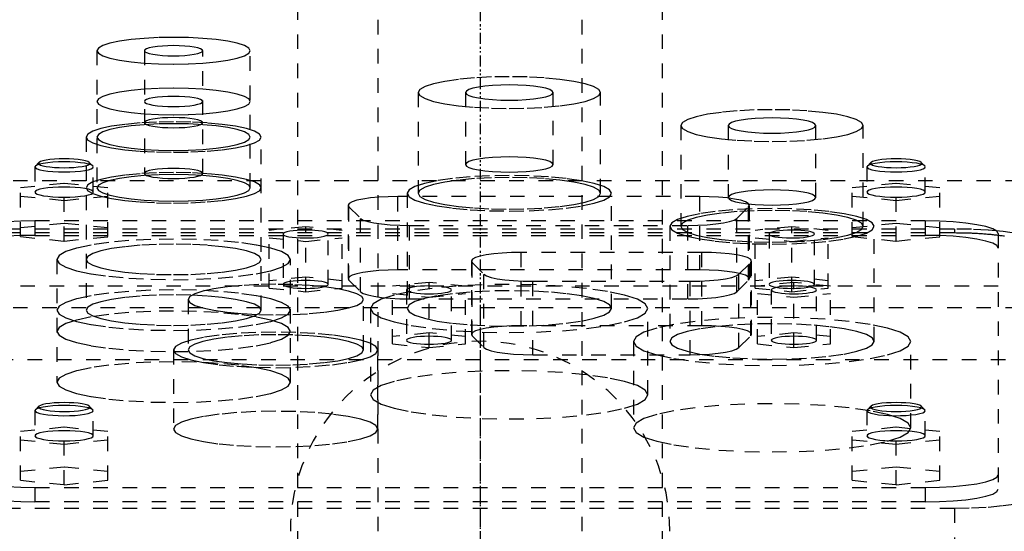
# Model space of a CAD drawing. Extents: x -125 to 125, y -123 to 443.
# Tile 7 of 9: x -32 to 36, y 295 to 330. Entities that reach past the tile are written whole.
import ezdxf

# ---------------------------------------------------------------- set-up
doc = ezdxf.new("R2010")
doc.units = 0
doc.linetypes.add('CENTER', pattern=[1.5, 0.45, -0.5, 0.05, -0.5])
doc.linetypes.add('DASHED', pattern=[2, 1, -1])
doc.layers.add('AM_3', color=7, linetype='DASHED')
doc.layers.add('AM_7', color=7, linetype='CENTER')

msp = doc.modelspace()

# ---------------------------------------------------------------- linework, layer by layer
at = {"layer": 'AM_3', "color": 6, "linetype": 'DASHED'}
for p, q in [((-7, 417.5), (-7, -97.5)), ((7, -97.5), (7, 417.5)), ((-12.5, 406.5), (-12.5, -56.5)), ((12.5, -56.5), (12.5, 406.5)), ((-26.25, 327.383), (-26.25, 318.001)), ((-23, 327.383), (-23, 318.986)), ((-19, 318.986), (-19, 327.383)), ((-15.75, 318.001), (-15.75, 327.383)), ((-4.25, 324.519), (-4.25, 317.625)), ((-1, 324.519), (-1, 319.595)), ((5, 319.595), (5, 324.519)), ((8.25, 317.625), (8.25, 324.519)), ((13.75, 322.262), (13.75, 315.368)), ((17, 322.262), (17, 317.337)), ((23, 317.337), (23, 322.262)), ((26.25, 315.368), (26.25, 322.262)), ((-27, 321.474), (-27, 309.63)), ((-15, 309.63), (-15, 321.474)), ((-30.469, 319.493), (-30.5, 319.432)), ((-30.5, 319.432), (-30.5, 317.709)), ((-30.223, 319.732), (-30.469, 319.493)), ((-26.531, 319.493), (-26.777, 319.732)), ((-26.5, 317.709), (-26.5, 319.432)), ((26.531, 319.493), (26.5, 319.432)), ((26.5, 319.432), (26.5, 317.709)), ((26.777, 319.732), (26.531, 319.493)), ((30.469, 319.493), (30.223, 319.732)), ((30.5, 317.709), (30.5, 319.432)), ((-50, 318.5), (50, 318.5)), ((-31.5, 318.019), (-28.5, 318.32)), ((-31.5, 314.66), (-31.5, 318.019)), ((-28.5, 318.32), (-25.5, 318.019)), ((-28.5, 314.359), (-28.5, 318.32)), ((-25.5, 314.66), (-25.5, 318.019)), ((25.5, 318.019), (28.5, 318.32)), ((25.5, 314.66), (25.5, 318.019)), ((28.5, 318.32), (31.5, 318.019)), ((28.5, 314.359), (28.5, 318.32)), ((31.5, 314.66), (31.5, 318.019)), ((-28.5, 317.117), (-31.5, 317.417)), ((-25.5, 317.417), (-28.5, 317.117)), ((-5.648, 312.382), (-5.648, 317.404)), ((15.048, 317.404), (-5.648, 317.404)), ((-5, 317.625), (-5, 309.747)), ((9, 309.747), (9, 317.625)), ((15.048, 312.382), (15.048, 317.404)), ((28.5, 317.117), (25.5, 317.417)), ((31.5, 317.417), (28.5, 317.117)), ((-9.048, 316.814), (-9.048, 311.791)), ((-8.996, 311.689), (-8.996, 316.711)), ((-8.996, 316.711), (-8.185, 315.912)), ((17.585, 315.912), (18.396, 316.711)), ((18.396, 311.689), (18.396, 316.711)), ((18.448, 311.791), (18.448, 316.814)), ((-30.5, 315.733), (-30.5, 314.748)), ((30.5, 315.733), (-30.5, 315.733)), ((-8.185, 310.89), (-8.185, 315.912)), ((17.585, 310.89), (17.585, 315.912)), ((30.5, 315.733), (30.5, 314.748)), ((32.5, 315.182), (-32.5, 315.182)), ((-28.5, 315.563), (-31.5, 315.262)), ((-25.5, 315.262), (-28.5, 315.563)), ((-11.95, 315.34), (-14.45, 315.089)), ((-14.45, 311.141), (-14.45, 315.089)), ((-11.95, 310.891), (-11.95, 315.34)), ((-9.45, 315.089), (-11.95, 315.34)), ((-9.45, 311.141), (-9.45, 315.089)), ((-4.837, 315.425), (14.237, 315.425)), ((-4.837, 310.402), (-4.837, 315.425)), ((13, 315.368), (13, 307.489)), ((14.237, 310.402), (14.237, 315.425)), ((21.35, 315.34), (18.85, 315.089)), ((18.85, 311.141), (18.85, 315.089)), ((21.35, 310.891), (21.35, 315.34)), ((23.85, 315.089), (21.35, 315.34)), ((23.85, 311.141), (23.85, 315.089)), ((28.5, 315.563), (25.5, 315.262)), ((27, 307.489), (27, 315.368)), ((31.5, 315.262), (28.5, 315.563)), ((32.5, 315.182), (32.5, 314.91)), ((32.5, 314.91), (-32.5, 314.91)), ((-31.5, 314.66), (-28.5, 314.359)), ((-30.5, 314.748), (30.5, 314.748)), ((-28.5, 314.359), (-25.5, 314.66)), ((-14.45, 314.588), (-11.95, 314.337)), ((-13.5, 314.839), (-13.5, 311.392)), ((-11.95, 314.337), (-9.45, 314.588)), ((-10.4, 311.392), (-10.4, 314.839)), ((18.85, 314.588), (21.35, 314.337)), ((19.8, 314.839), (19.8, 311.392)), ((21.35, 314.337), (23.85, 314.588)), ((22.9, 311.392), (22.9, 314.839)), ((25.5, 314.66), (28.5, 314.359)), ((28.5, 314.359), (31.5, 314.66)), ((35.5, 314.865), (35.5, 297.383)), ((-29, 313.103), (-29, 304.706)), ((-13, 304.706), (-13, 313.103)), ((2.802, 308.561), (2.802, 313.584)), ((15.198, 313.584), (2.802, 313.584)), ((15.198, 308.561), (15.198, 313.584)), ((15.048, 312.382), (-5.648, 312.382)), ((-0.598, 312.994), (-0.598, 307.971)), ((-0.546, 307.868), (-0.546, 312.891)), ((-0.546, 312.891), (0.265, 312.092)), ((17.735, 312.092), (18.546, 312.891)), ((18.546, 307.868), (18.546, 312.891)), ((18.598, 307.971), (18.598, 312.994)), ((-11.95, 311.893), (-14.45, 311.642)), ((-9.45, 311.642), (-11.95, 311.893)), ((-8.996, 311.689), (-8.185, 310.89)), ((0.265, 307.07), (0.265, 312.092)), ((17.585, 310.89), (18.396, 311.689)), ((17.735, 307.07), (17.735, 312.092)), ((21.35, 311.893), (18.85, 311.642)), ((23.85, 311.642), (21.35, 311.893)), ((-47.497, 311.3), (47.497, 311.3)), ((-14.45, 311.141), (-11.95, 310.891)), ((-11.95, 310.891), (-9.45, 311.141)), ((-3.5, 311.52), (-6, 311.269)), ((-6, 307.321), (-6, 311.269)), ((-5.05, 311.018), (-5.05, 307.572)), ((-3.5, 307.07), (-3.5, 311.52)), ((-1, 311.269), (-3.5, 311.52)), ((-1.95, 307.572), (-1.95, 311.018)), ((-1, 307.321), (-1, 311.269)), ((3.613, 311.604), (14.387, 311.604)), ((3.613, 306.582), (3.613, 311.604)), ((14.387, 306.582), (14.387, 311.604)), ((18.85, 311.141), (21.35, 310.891)), ((21.5, 311.52), (19, 311.269)), ((19, 307.321), (19, 311.269)), ((19.95, 311.018), (19.95, 307.572)), ((21.35, 310.891), (23.85, 311.141)), ((21.5, 307.07), (21.5, 311.52)), ((24, 311.269), (21.5, 311.52)), ((23.05, 307.572), (23.05, 311.018)), ((24, 307.321), (24, 311.269)), ((-20, 310.357), (-20, 306.91)), ((-8, 306.91), (-8, 310.357)), ((-6, 310.768), (-3.5, 310.517)), ((-4.837, 310.402), (14.237, 310.402)), ((-3.5, 310.517), (-1, 310.768)), ((19, 310.768), (21.5, 310.517)), ((21.5, 310.517), (24, 310.768)), ((43, 309.8), (-44, 309.8)), ((-7.5, 309.747), (-7.5, 303.838)), ((11.5, 303.838), (11.5, 309.747)), ((15.198, 308.561), (2.802, 308.561)), ((-3.5, 308.073), (-6, 307.822)), ((-1, 307.822), (-3.5, 308.073)), ((-0.546, 307.868), (0.265, 307.07)), ((17.735, 307.07), (18.546, 307.868)), ((21.5, 308.073), (19, 307.822)), ((24, 307.822), (21.5, 308.073)), ((-6, 307.321), (-3.5, 307.07)), ((-3.5, 307.07), (-1, 307.321)), ((10.5, 307.489), (10.5, 301.581)), ((19, 307.321), (21.5, 307.07)), ((21.5, 307.07), (24, 307.321)), ((29.5, 301.581), (29.5, 307.489)), ((-21, 306.91), (-21, 301.494)), ((-7, 301.494), (-7, 306.91)), ((3.613, 306.582), (14.387, 306.582)), ((-45, 306.25), (45, 306.25)), ((-45, 306.25), (0, 306.25)), ((-30.223, 303.056), (-30.469, 302.817)), ((-26.531, 302.817), (-26.777, 303.056)), ((26.777, 303.056), (26.531, 302.817)), ((30.469, 302.817), (30.223, 303.056)), ((-30.469, 302.817), (-30.5, 302.756)), ((-30.5, 302.756), (-30.5, 301.032)), ((-26.5, 301.032), (-26.5, 302.756)), ((26.5, 302.756), (26.5, 301.032)), ((26.531, 302.817), (26.506, 302.783)), ((30.5, 301.032), (30.5, 302.756)), ((-31.5, 301.342), (-28.5, 301.643)), ((-28.5, 301.643), (-25.5, 301.342)), ((-28.5, 297.689), (-28.5, 301.643)), ((25.5, 301.342), (28.5, 301.643)), ((28.5, 301.643), (31.5, 301.342)), ((28.5, 297.689), (28.5, 301.643)), ((-31.5, 297.99), (-31.5, 301.342)), ((-25.5, 297.99), (-25.5, 301.342)), ((25.5, 297.99), (25.5, 301.342)), ((31.5, 297.99), (31.5, 301.342)), ((-28.5, 300.44), (-31.5, 300.741)), ((-25.5, 300.741), (-28.5, 300.44)), ((28.5, 300.44), (25.5, 300.741)), ((31.5, 300.741), (28.5, 300.44)), ((-28.5, 298.892), (-31.5, 298.591)), ((-25.5, 298.591), (-28.5, 298.892)), ((28.5, 298.892), (25.5, 298.591)), ((31.5, 298.591), (28.5, 298.892)), ((-31.5, 297.99), (-28.5, 297.689)), ((-30.5, 297.5), (-30.5, 296.515)), ((-30.5, 297.5), (30.5, 297.5)), ((-28.5, 297.689), (-25.5, 297.99)), ((25.5, 297.99), (28.5, 297.689)), ((28.5, 297.689), (31.5, 297.99)), ((30.5, 297.5), (30.5, 296.515)), ((30.5, 296.515), (-30.5, 296.515)), ((-32.5, 296.081), (32.5, 296.081)), ((32.5, 296.081), (32.5, 284.586))]:
    msp.add_line(p, q, dxfattribs=at)
for points in [[(-26.25, 327.383), (-26.149, 327.205), (-25.85, 327.034), (-25.365, 326.876), (-24.712, 326.738), (-23.917, 326.625), (-23.009, 326.541), (-22.024, 326.489), (-21, 326.471), (-19.976, 326.489), (-18.991, 326.541), (-18.083, 326.625), (-17.288, 326.738), (-16.635, 326.876), (-16.15, 327.034), (-15.851, 327.205), (-15.75, 327.383), (-15.851, 327.561), (-16.15, 327.732), (-16.635, 327.889), (-17.288, 328.028), (-18.083, 328.141), (-18.991, 328.225), (-19.976, 328.277), (-21, 328.295), (-22.024, 328.277), (-23.009, 328.225), (-23.917, 328.141), (-24.712, 328.028), (-25.365, 327.889), (-25.85, 327.732), (-26.149, 327.561)], [(-23, 327.383), (-22.962, 327.315), (-22.848, 327.25), (-22.663, 327.19), (-22.414, 327.137), (-22.111, 327.094), (-21.765, 327.062), (-21.39, 327.042), (-21, 327.036), (-20.61, 327.042), (-20.235, 327.062), (-19.889, 327.094), (-19.586, 327.137), (-19.337, 327.19), (-19.152, 327.25), (-19.038, 327.315), (-19, 327.383), (-19.038, 327.451), (-19.152, 327.516), (-19.337, 327.576), (-19.586, 327.628), (-19.889, 327.672), (-20.235, 327.704), (-20.61, 327.723), (-21, 327.73), (-21.39, 327.723), (-21.765, 327.704), (-22.111, 327.672), (-22.414, 327.628), (-22.663, 327.576), (-22.848, 327.516), (-22.962, 327.451)], [(-4.25, 324.519), (-4.13, 324.307), (-3.774, 324.104), (-3.197, 323.916), (-2.419, 323.752), (-1.472, 323.617), (-0.392, 323.516), (0.781, 323.455), (2, 323.434), (3.219, 323.455), (4.392, 323.516), (5.472, 323.617), (6.419, 323.752), (7.197, 323.916), (7.774, 324.104), (8.13, 324.307), (8.25, 324.519), (8.13, 324.731), (7.774, 324.934), (7.197, 325.122), (6.419, 325.287), (5.472, 325.422), (4.392, 325.522), (3.219, 325.584), (2, 325.604), (0.781, 325.584), (-0.392, 325.522), (-1.472, 325.422), (-2.419, 325.287), (-3.197, 325.122), (-3.774, 324.934), (-4.13, 324.731)], [(-26.25, 323.91), (-26.149, 323.732), (-25.85, 323.561), (-25.365, 323.403), (-24.712, 323.265), (-23.917, 323.152), (-23.009, 323.068), (-22.024, 323.016), (-21, 322.998), (-19.976, 323.016), (-18.991, 323.068), (-18.083, 323.152), (-17.288, 323.265), (-16.635, 323.403), (-16.15, 323.561), (-15.851, 323.732), (-15.75, 323.91), (-15.851, 324.088), (-16.15, 324.259), (-16.635, 324.416), (-17.288, 324.555), (-18.083, 324.668), (-18.991, 324.752), (-19.976, 324.804), (-21, 324.822), (-22.024, 324.804), (-23.009, 324.752), (-23.917, 324.668), (-24.712, 324.555), (-25.365, 324.416), (-25.85, 324.259), (-26.149, 324.088)], [(-1, 324.519), (-0.942, 324.418), (-0.772, 324.32), (-0.494, 324.23), (-0.121, 324.151), (0.333, 324.086), (0.852, 324.038), (1.415, 324.008), (2, 323.998), (2.585, 324.008), (3.148, 324.038), (3.667, 324.086), (4.121, 324.151), (4.494, 324.23), (4.772, 324.32), (4.942, 324.418), (5, 324.519), (4.942, 324.621), (4.772, 324.719), (4.494, 324.809), (4.121, 324.888), (3.667, 324.952), (3.148, 325), (2.585, 325.03), (2, 325.04), (1.415, 325.03), (0.852, 325), (0.333, 324.952), (-0.121, 324.888), (-0.494, 324.809), (-0.772, 324.719), (-0.942, 324.621)], [(-23, 323.91), (-22.962, 323.842), (-22.848, 323.777), (-22.663, 323.717), (-22.414, 323.664), (-22.111, 323.621), (-21.765, 323.589), (-21.39, 323.569), (-21, 323.563), (-20.61, 323.569), (-20.235, 323.589), (-19.889, 323.621), (-19.586, 323.664), (-19.337, 323.717), (-19.152, 323.777), (-19.038, 323.842), (-19, 323.91), (-19.038, 323.978), (-19.152, 324.043), (-19.337, 324.103), (-19.586, 324.155), (-19.889, 324.199), (-20.235, 324.231), (-20.61, 324.251), (-21, 324.257), (-21.39, 324.251), (-21.765, 324.231), (-22.111, 324.199), (-22.414, 324.155), (-22.663, 324.103), (-22.848, 324.043), (-22.962, 323.978)], [(13.75, 322.262), (13.87, 322.05), (14.226, 321.847), (14.803, 321.659), (15.581, 321.495), (16.528, 321.36), (17.608, 321.259), (18.781, 321.198), (20, 321.177), (21.219, 321.198), (22.392, 321.259), (23.472, 321.36), (24.419, 321.495), (25.197, 321.659), (25.774, 321.847), (26.13, 322.05), (26.25, 322.262), (26.13, 322.474), (25.774, 322.677), (25.197, 322.865), (24.419, 323.03), (23.472, 323.165), (22.392, 323.265), (21.219, 323.327), (20, 323.347), (18.781, 323.327), (17.608, 323.265), (16.528, 323.165), (15.581, 323.03), (14.803, 322.865), (14.226, 322.677), (13.87, 322.474)], [(-27, 321.474), (-26.885, 321.271), (-26.543, 321.075), (-25.989, 320.895), (-25.243, 320.737), (-24.333, 320.608), (-23.296, 320.511), (-22.171, 320.452), (-21, 320.432), (-19.829, 320.452), (-18.704, 320.511), (-17.667, 320.608), (-16.757, 320.737), (-16.011, 320.895), (-15.457, 321.075), (-15.115, 321.271), (-15, 321.474), (-15.115, 321.677), (-15.457, 321.873), (-16.011, 322.053), (-16.757, 322.211), (-17.667, 322.34), (-18.704, 322.437), (-19.829, 322.496), (-21, 322.516), (-22.171, 322.496), (-23.296, 322.437), (-24.333, 322.34), (-25.243, 322.211), (-25.989, 322.053), (-26.543, 321.873), (-26.885, 321.677)], [(-23, 322.459), (-22.962, 322.391), (-22.848, 322.326), (-22.663, 322.266), (-22.414, 322.213), (-22.111, 322.17), (-21.765, 322.138), (-21.39, 322.118), (-21, 322.112), (-20.61, 322.118), (-20.235, 322.138), (-19.889, 322.17), (-19.586, 322.213), (-19.337, 322.266), (-19.152, 322.326), (-19.038, 322.391), (-19, 322.459), (-19.038, 322.527), (-19.152, 322.592), (-19.337, 322.652), (-19.586, 322.704), (-19.889, 322.748), (-20.235, 322.78), (-20.61, 322.799), (-21, 322.806), (-21.39, 322.799), (-21.765, 322.78), (-22.111, 322.748), (-22.414, 322.704), (-22.663, 322.652), (-22.848, 322.592), (-22.962, 322.527)], [(17, 322.262), (17.058, 322.161), (17.228, 322.063), (17.506, 321.973), (17.879, 321.894), (18.333, 321.829), (18.852, 321.781), (19.415, 321.751), (20, 321.741), (20.585, 321.751), (21.148, 321.781), (21.667, 321.829), (22.121, 321.894), (22.494, 321.973), (22.772, 322.063), (22.942, 322.161), (23, 322.262), (22.942, 322.364), (22.772, 322.462), (22.494, 322.552), (22.121, 322.631), (21.667, 322.695), (21.148, 322.743), (20.585, 322.773), (20, 322.783), (19.415, 322.773), (18.852, 322.743), (18.333, 322.695), (17.879, 322.631), (17.506, 322.552), (17.228, 322.462), (17.058, 322.364)], [(-26.25, 321.474), (-26.149, 321.296), (-25.85, 321.125), (-25.365, 320.968), (-24.712, 320.829), (-23.917, 320.716), (-23.009, 320.632), (-22.024, 320.58), (-21, 320.562), (-19.976, 320.58), (-18.991, 320.632), (-18.083, 320.716), (-17.288, 320.829), (-16.635, 320.968), (-16.15, 321.125), (-15.851, 321.296), (-15.75, 321.474), (-15.851, 321.652), (-16.15, 321.823), (-16.635, 321.981), (-17.288, 322.119), (-18.083, 322.232), (-18.991, 322.316), (-19.976, 322.368), (-21, 322.386), (-22.024, 322.368), (-23.009, 322.316), (-23.917, 322.232), (-24.712, 322.119), (-25.365, 321.981), (-25.85, 321.823), (-26.149, 321.652)], [(-26.75, 319.678), (-26.784, 319.738), (-26.883, 319.795), (-27.045, 319.847), (-27.263, 319.893), (-27.528, 319.931), (-27.83, 319.959), (-28.159, 319.976), (-28.5, 319.982), (-28.841, 319.976), (-29.17, 319.959), (-29.472, 319.931), (-29.737, 319.893), (-29.955, 319.847), (-30.117, 319.795), (-30.216, 319.738), (-30.25, 319.678), (-30.216, 319.619), (-30.117, 319.562), (-29.955, 319.51), (-29.737, 319.464), (-29.472, 319.426), (-29.17, 319.398), (-28.841, 319.38), (-28.5, 319.375), (-28.159, 319.38), (-27.83, 319.398), (-27.528, 319.426), (-27.263, 319.464), (-27.045, 319.51), (-26.883, 319.562), (-26.784, 319.619)], [(-1, 319.595), (-0.942, 319.493), (-0.772, 319.396), (-0.494, 319.306), (-0.121, 319.227), (0.333, 319.162), (0.852, 319.114), (1.415, 319.084), (2, 319.074), (2.585, 319.084), (3.148, 319.114), (3.667, 319.162), (4.121, 319.227), (4.494, 319.306), (4.772, 319.396), (4.942, 319.493), (5, 319.595), (4.942, 319.697), (4.772, 319.794), (4.494, 319.885), (4.121, 319.963), (3.667, 320.028), (3.148, 320.076), (2.585, 320.106), (2, 320.116), (1.415, 320.106), (0.852, 320.076), (0.333, 320.028), (-0.121, 319.963), (-0.494, 319.885), (-0.772, 319.794), (-0.942, 319.697)], [(30.25, 319.678), (30.216, 319.738), (30.117, 319.795), (29.955, 319.847), (29.737, 319.893), (29.472, 319.931), (29.17, 319.959), (28.841, 319.976), (28.5, 319.982), (28.159, 319.976), (27.83, 319.959), (27.528, 319.931), (27.263, 319.893), (27.045, 319.847), (26.883, 319.795), (26.784, 319.738), (26.75, 319.678), (26.784, 319.619), (26.883, 319.562), (27.045, 319.51), (27.263, 319.464), (27.528, 319.426), (27.83, 319.398), (28.159, 319.38), (28.5, 319.375), (28.841, 319.38), (29.17, 319.398), (29.472, 319.426), (29.737, 319.464), (29.955, 319.51), (30.117, 319.562), (30.216, 319.619)], [(-23, 318.986), (-22.962, 318.918), (-22.848, 318.853), (-22.663, 318.793), (-22.414, 318.74), (-22.111, 318.697), (-21.765, 318.665), (-21.39, 318.645), (-21, 318.639), (-20.61, 318.645), (-20.235, 318.665), (-19.889, 318.697), (-19.586, 318.74), (-19.337, 318.793), (-19.152, 318.853), (-19.038, 318.918), (-19, 318.986), (-19.038, 319.054), (-19.152, 319.119), (-19.337, 319.179), (-19.586, 319.231), (-19.889, 319.275), (-20.235, 319.307), (-20.61, 319.326), (-21, 319.333), (-21.39, 319.326), (-21.765, 319.307), (-22.111, 319.275), (-22.414, 319.231), (-22.663, 319.179), (-22.848, 319.119), (-22.962, 319.054)], [(-27, 318.001), (-26.885, 317.798), (-26.543, 317.602), (-25.989, 317.422), (-25.243, 317.264), (-24.333, 317.135), (-23.296, 317.038), (-22.171, 316.979), (-21, 316.959), (-19.829, 316.979), (-18.704, 317.038), (-17.667, 317.135), (-16.757, 317.264), (-16.011, 317.422), (-15.457, 317.602), (-15.115, 317.798), (-15, 318.001), (-15.115, 318.204), (-15.457, 318.4), (-16.011, 318.58), (-16.757, 318.738), (-17.667, 318.867), (-18.704, 318.964), (-19.829, 319.023), (-21, 319.043), (-22.171, 319.023), (-23.296, 318.964), (-24.333, 318.867), (-25.243, 318.738), (-25.989, 318.58), (-26.543, 318.4), (-26.885, 318.204)], [(-26.25, 318.001), (-26.149, 317.823), (-25.85, 317.652), (-25.365, 317.495), (-24.712, 317.356), (-23.917, 317.243), (-23.009, 317.159), (-22.024, 317.107), (-21, 317.089), (-19.976, 317.107), (-18.991, 317.159), (-18.083, 317.243), (-17.288, 317.356), (-16.635, 317.495), (-16.15, 317.652), (-15.851, 317.823), (-15.75, 318.001), (-15.851, 318.179), (-16.15, 318.35), (-16.635, 318.508), (-17.288, 318.646), (-18.083, 318.759), (-18.991, 318.843), (-19.976, 318.895), (-21, 318.913), (-22.024, 318.895), (-23.009, 318.843), (-23.917, 318.759), (-24.712, 318.646), (-25.365, 318.508), (-25.85, 318.35), (-26.149, 318.179)], [(-5, 317.625), (-4.865, 317.388), (-4.467, 317.16), (-3.82, 316.95), (-2.95, 316.766), (-1.889, 316.615), (-0.679, 316.502), (0.634, 316.433), (2, 316.41), (3.366, 316.433), (4.679, 316.502), (5.889, 316.615), (6.95, 316.766), (7.82, 316.95), (8.467, 317.16), (8.865, 317.388), (9, 317.625), (8.865, 317.863), (8.467, 318.091), (7.82, 318.301), (6.95, 318.485), (5.889, 318.636), (4.679, 318.749), (3.366, 318.818), (2, 318.841), (0.634, 318.818), (-0.679, 318.749), (-1.889, 318.636), (-2.95, 318.485), (-3.82, 318.301), (-4.467, 318.091), (-4.865, 317.863)], [(-4.25, 317.625), (-4.13, 317.414), (-3.774, 317.21), (-3.197, 317.023), (-2.419, 316.858), (-1.472, 316.723), (-0.392, 316.623), (0.781, 316.561), (2, 316.54), (3.219, 316.561), (4.392, 316.623), (5.472, 316.723), (6.419, 316.858), (7.197, 317.023), (7.774, 317.21), (8.13, 317.414), (8.25, 317.625), (8.13, 317.837), (7.774, 318.041), (7.197, 318.228), (6.419, 318.393), (5.472, 318.528), (4.392, 318.628), (3.219, 318.69), (2, 318.711), (0.781, 318.69), (-0.392, 318.628), (-1.472, 318.528), (-2.419, 318.393), (-3.197, 318.228), (-3.774, 318.041), (-4.13, 317.837)], [(-26.5, 317.709), (-26.538, 317.777), (-26.652, 317.842), (-26.837, 317.902), (-27.086, 317.954), (-27.389, 317.998), (-27.735, 318.03), (-28.11, 318.049), (-28.5, 318.056), (-28.89, 318.049), (-29.265, 318.03), (-29.611, 317.998), (-29.914, 317.954), (-30.163, 317.902), (-30.348, 317.842), (-30.462, 317.777), (-30.5, 317.709), (-30.462, 317.641), (-30.348, 317.576), (-30.163, 317.516), (-29.914, 317.463), (-29.611, 317.42), (-29.265, 317.388), (-28.89, 317.368), (-28.5, 317.362), (-28.11, 317.368), (-27.735, 317.388), (-27.389, 317.42), (-27.086, 317.463), (-26.837, 317.516), (-26.652, 317.576), (-26.538, 317.641)], [(17, 317.337), (17.058, 317.236), (17.228, 317.138), (17.506, 317.048), (17.879, 316.969), (18.333, 316.904), (18.852, 316.856), (19.415, 316.826), (20, 316.816), (20.585, 316.826), (21.148, 316.856), (21.667, 316.904), (22.121, 316.969), (22.494, 317.048), (22.772, 317.138), (22.942, 317.236), (23, 317.337), (22.942, 317.439), (22.772, 317.537), (22.494, 317.627), (22.121, 317.706), (21.667, 317.77), (21.148, 317.819), (20.585, 317.848), (20, 317.858), (19.415, 317.848), (18.852, 317.819), (18.333, 317.77), (17.879, 317.706), (17.506, 317.627), (17.228, 317.537), (17.058, 317.439)], [(30.5, 317.709), (30.462, 317.777), (30.348, 317.842), (30.163, 317.902), (29.914, 317.954), (29.611, 317.998), (29.265, 318.03), (28.89, 318.049), (28.5, 318.056), (28.11, 318.049), (27.735, 318.03), (27.389, 317.998), (27.086, 317.954), (26.837, 317.902), (26.652, 317.842), (26.538, 317.777), (26.5, 317.709), (26.538, 317.641), (26.652, 317.576), (26.837, 317.516), (27.086, 317.463), (27.389, 317.42), (27.735, 317.388), (28.11, 317.368), (28.5, 317.362), (28.89, 317.368), (29.265, 317.388), (29.611, 317.42), (29.914, 317.463), (30.163, 317.516), (30.348, 317.576), (30.462, 317.641)], [(13, 315.368), (13.135, 315.13), (13.533, 314.902), (14.18, 314.692), (15.05, 314.508), (16.111, 314.357), (17.321, 314.245), (18.634, 314.175), (20, 314.152), (21.366, 314.175), (22.679, 314.245), (23.889, 314.357), (24.95, 314.508), (25.82, 314.692), (26.467, 314.902), (26.865, 315.13), (27, 315.368), (26.865, 315.605), (26.467, 315.833), (25.82, 316.043), (24.95, 316.227), (23.889, 316.378), (22.679, 316.491), (21.366, 316.56), (20, 316.583), (18.634, 316.56), (17.321, 316.491), (16.111, 316.378), (15.05, 316.227), (14.18, 316.043), (13.533, 315.833), (13.135, 315.605)], [(13.75, 315.368), (13.87, 315.156), (14.226, 314.952), (14.803, 314.765), (15.581, 314.6), (16.528, 314.465), (17.608, 314.365), (18.781, 314.303), (20, 314.282), (21.219, 314.303), (22.392, 314.365), (23.472, 314.465), (24.419, 314.6), (25.197, 314.765), (25.774, 314.952), (26.13, 315.156), (26.25, 315.368), (26.13, 315.579), (25.774, 315.783), (25.197, 315.971), (24.419, 316.135), (23.472, 316.27), (22.392, 316.37), (21.219, 316.432), (20, 316.453), (18.781, 316.432), (17.608, 316.37), (16.528, 316.27), (15.581, 316.135), (14.803, 315.971), (14.226, 315.783), (13.87, 315.579)], [(-29, 313.103), (-28.846, 312.832), (-28.391, 312.572), (-27.652, 312.331), (-26.657, 312.121), (-25.445, 311.948), (-24.061, 311.82), (-22.561, 311.741), (-21, 311.714), (-19.439, 311.741), (-17.939, 311.82), (-16.555, 311.948), (-15.343, 312.121), (-14.348, 312.331), (-13.609, 312.572), (-13.154, 312.832), (-13, 313.103), (-13.154, 313.374), (-13.609, 313.635), (-14.348, 313.875), (-15.343, 314.085), (-16.555, 314.258), (-17.939, 314.387), (-19.439, 314.466), (-21, 314.492), (-22.561, 314.466), (-24.061, 314.387), (-25.445, 314.258), (-26.657, 314.085), (-27.652, 313.875), (-28.391, 313.635), (-28.846, 313.374)], [(-27, 313.103), (-26.885, 312.9), (-26.543, 312.704), (-25.989, 312.524), (-25.243, 312.366), (-24.333, 312.237), (-23.296, 312.141), (-22.171, 312.081), (-21, 312.061), (-19.829, 312.081), (-18.704, 312.141), (-17.667, 312.237), (-16.757, 312.366), (-16.011, 312.524), (-15.457, 312.704), (-15.115, 312.9), (-15, 313.103), (-15.115, 313.306), (-15.457, 313.502), (-16.011, 313.682), (-16.757, 313.84), (-17.667, 313.969), (-18.704, 314.066), (-19.829, 314.125), (-21, 314.145), (-22.171, 314.125), (-23.296, 314.066), (-24.333, 313.969), (-25.243, 313.84), (-25.989, 313.682), (-26.543, 313.502), (-26.885, 313.306)], [(-10.4, 311.392), (-10.43, 311.444), (-10.518, 311.495), (-10.661, 311.541), (-10.854, 311.582), (-11.089, 311.616), (-11.357, 311.641), (-11.648, 311.656), (-11.95, 311.661), (-12.252, 311.656), (-12.543, 311.641), (-12.811, 311.616), (-13.046, 311.582), (-13.239, 311.541), (-13.382, 311.495), (-13.47, 311.444), (-13.5, 311.392), (-13.47, 311.339), (-13.382, 311.289), (-13.239, 311.242), (-13.046, 311.202), (-12.811, 311.168), (-12.543, 311.143), (-12.252, 311.128), (-11.95, 311.123), (-11.648, 311.128), (-11.357, 311.143), (-11.089, 311.168), (-10.854, 311.202), (-10.661, 311.242), (-10.518, 311.289), (-10.43, 311.339)], [(22.9, 311.392), (22.87, 311.444), (22.782, 311.495), (22.639, 311.541), (22.446, 311.582), (22.211, 311.616), (21.943, 311.641), (21.652, 311.656), (21.35, 311.661), (21.048, 311.656), (20.757, 311.641), (20.489, 311.616), (20.254, 311.582), (20.061, 311.541), (19.918, 311.495), (19.83, 311.444), (19.8, 311.392), (19.83, 311.339), (19.918, 311.289), (20.061, 311.242), (20.254, 311.202), (20.489, 311.168), (20.757, 311.143), (21.048, 311.128), (21.35, 311.123), (21.652, 311.128), (21.943, 311.143), (22.211, 311.168), (22.446, 311.202), (22.639, 311.242), (22.782, 311.289), (22.87, 311.339)], [(-29, 309.63), (-28.846, 309.359), (-28.391, 309.099), (-27.652, 308.858), (-26.657, 308.648), (-25.445, 308.475), (-24.061, 308.347), (-22.561, 308.268), (-21, 308.241), (-19.439, 308.268), (-17.939, 308.347), (-16.555, 308.475), (-15.343, 308.648), (-14.348, 308.858), (-13.609, 309.099), (-13.154, 309.359), (-13, 309.63), (-13.154, 309.901), (-13.609, 310.162), (-14.348, 310.402), (-15.343, 310.613), (-16.555, 310.785), (-17.939, 310.914), (-19.439, 310.993), (-21, 311.019), (-22.561, 310.993), (-24.061, 310.914), (-25.445, 310.785), (-26.657, 310.613), (-27.652, 310.402), (-28.391, 310.162), (-28.846, 309.901)], [(-20, 310.357), (-19.885, 310.154), (-19.543, 309.958), (-18.989, 309.778), (-18.243, 309.62), (-17.333, 309.491), (-16.296, 309.394), (-15.171, 309.335), (-14, 309.315), (-12.829, 309.335), (-11.704, 309.394), (-10.667, 309.491), (-9.757, 309.62), (-9.011, 309.778), (-8.457, 309.958), (-8.115, 310.154), (-8, 310.357), (-8.115, 310.56), (-8.457, 310.756), (-9.011, 310.936), (-9.757, 311.094), (-10.667, 311.223), (-11.704, 311.32), (-12.829, 311.379), (-14, 311.399), (-15.171, 311.379), (-16.296, 311.32), (-17.333, 311.223), (-18.243, 311.094), (-18.989, 310.936), (-19.543, 310.756), (-19.885, 310.56)], [(-7.5, 309.747), (-7.317, 309.425), (-6.777, 309.116), (-5.899, 308.831), (-4.718, 308.581), (-3.278, 308.375), (-1.635, 308.223), (0.147, 308.129), (2, 308.097), (3.853, 308.129), (5.635, 308.223), (7.278, 308.375), (8.718, 308.581), (9.899, 308.831), (10.777, 309.116), (11.317, 309.425), (11.5, 309.747), (11.317, 310.069), (10.777, 310.378), (9.899, 310.664), (8.718, 310.914), (7.278, 311.119), (5.635, 311.271), (3.853, 311.365), (2, 311.397), (0.147, 311.365), (-1.635, 311.271), (-3.278, 311.119), (-4.718, 310.914), (-5.899, 310.664), (-6.777, 310.378), (-7.317, 310.069)], [(-1.95, 311.018), (-1.98, 311.071), (-2.068, 311.121), (-2.211, 311.168), (-2.404, 311.209), (-2.639, 311.242), (-2.907, 311.267), (-3.198, 311.282), (-3.5, 311.288), (-3.802, 311.282), (-4.093, 311.267), (-4.361, 311.242), (-4.596, 311.209), (-4.789, 311.168), (-4.932, 311.121), (-5.02, 311.071), (-5.05, 311.018), (-5.02, 310.966), (-4.932, 310.915), (-4.789, 310.869), (-4.596, 310.828), (-4.361, 310.795), (-4.093, 310.77), (-3.802, 310.754), (-3.5, 310.749), (-3.198, 310.754), (-2.907, 310.77), (-2.639, 310.795), (-2.404, 310.828), (-2.211, 310.869), (-2.068, 310.915), (-1.98, 310.966)], [(23.05, 311.018), (23.02, 311.071), (22.932, 311.121), (22.789, 311.168), (22.596, 311.209), (22.361, 311.242), (22.093, 311.267), (21.802, 311.282), (21.5, 311.288), (21.198, 311.282), (20.907, 311.267), (20.639, 311.242), (20.404, 311.209), (20.211, 311.168), (20.068, 311.121), (19.98, 311.071), (19.95, 311.018), (19.98, 310.966), (20.068, 310.915), (20.211, 310.869), (20.404, 310.828), (20.639, 310.795), (20.907, 310.77), (21.198, 310.754), (21.5, 310.749), (21.802, 310.754), (22.093, 310.77), (22.361, 310.795), (22.596, 310.828), (22.789, 310.869), (22.932, 310.915), (23.02, 310.966)], [(-27, 309.63), (-26.885, 309.427), (-26.543, 309.231), (-25.989, 309.051), (-25.243, 308.893), (-24.333, 308.764), (-23.296, 308.668), (-22.171, 308.608), (-21, 308.588), (-19.829, 308.608), (-18.704, 308.668), (-17.667, 308.764), (-16.757, 308.893), (-16.011, 309.051), (-15.457, 309.231), (-15.115, 309.427), (-15, 309.63), (-15.115, 309.833), (-15.457, 310.029), (-16.011, 310.209), (-16.757, 310.367), (-17.667, 310.496), (-18.704, 310.593), (-19.829, 310.652), (-21, 310.672), (-22.171, 310.652), (-23.296, 310.593), (-24.333, 310.496), (-25.243, 310.367), (-25.989, 310.209), (-26.543, 310.029), (-26.885, 309.833)], [(-5, 309.747), (-4.865, 309.51), (-4.467, 309.282), (-3.82, 309.072), (-2.95, 308.888), (-1.889, 308.736), (-0.679, 308.624), (0.634, 308.555), (2, 308.531), (3.366, 308.555), (4.679, 308.624), (5.889, 308.736), (6.95, 308.888), (7.82, 309.072), (8.467, 309.282), (8.865, 309.51), (9, 309.747), (8.865, 309.984), (8.467, 310.212), (7.82, 310.422), (6.95, 310.607), (5.889, 310.758), (4.679, 310.87), (3.366, 310.939), (2, 310.963), (0.634, 310.939), (-0.679, 310.87), (-1.889, 310.758), (-2.95, 310.607), (-3.82, 310.422), (-4.467, 310.212), (-4.865, 309.984)], [(-29, 308.179), (-28.846, 307.908), (-28.391, 307.648), (-27.652, 307.408), (-26.657, 307.197), (-25.445, 307.024), (-24.061, 306.896), (-22.561, 306.817), (-21, 306.79), (-19.439, 306.817), (-17.939, 306.896), (-16.555, 307.024), (-15.343, 307.197), (-14.348, 307.408), (-13.609, 307.648), (-13.154, 307.908), (-13, 308.179), (-13.154, 308.45), (-13.609, 308.711), (-14.348, 308.951), (-15.343, 309.162), (-16.555, 309.334), (-17.939, 309.463), (-19.439, 309.542), (-21, 309.568), (-22.561, 309.542), (-24.061, 309.463), (-25.445, 309.334), (-26.657, 309.162), (-27.652, 308.951), (-28.391, 308.711), (-28.846, 308.45)], [(10.5, 307.489), (10.683, 307.167), (11.223, 306.858), (12.101, 306.573), (13.282, 306.323), (14.722, 306.118), (16.365, 305.965), (18.147, 305.871), (20, 305.839), (21.853, 305.871), (23.635, 305.965), (25.278, 306.118), (26.718, 306.323), (27.899, 306.573), (28.777, 306.858), (29.317, 307.167), (29.5, 307.489), (29.317, 307.811), (28.777, 308.12), (27.899, 308.406), (26.718, 308.656), (25.278, 308.861), (23.635, 309.013), (21.853, 309.107), (20, 309.139), (18.147, 309.107), (16.365, 309.013), (14.722, 308.861), (13.282, 308.656), (12.101, 308.406), (11.223, 308.12), (10.683, 307.811)], [(13, 307.489), (13.135, 307.252), (13.533, 307.024), (14.18, 306.814), (15.05, 306.63), (16.111, 306.478), (17.321, 306.366), (18.634, 306.297), (20, 306.274), (21.366, 306.297), (22.679, 306.366), (23.889, 306.478), (24.95, 306.63), (25.82, 306.814), (26.467, 307.024), (26.865, 307.252), (27, 307.489), (26.865, 307.726), (26.467, 307.954), (25.82, 308.164), (24.95, 308.349), (23.889, 308.5), (22.679, 308.612), (21.366, 308.681), (20, 308.705), (18.634, 308.681), (17.321, 308.612), (16.111, 308.5), (15.05, 308.349), (14.18, 308.164), (13.533, 307.954), (13.135, 307.726)], [(-21, 306.91), (-20.865, 306.673), (-20.467, 306.445), (-19.82, 306.235), (-18.95, 306.051), (-17.889, 305.9), (-16.679, 305.787), (-15.366, 305.718), (-14, 305.695), (-12.634, 305.718), (-11.321, 305.787), (-10.111, 305.9), (-9.05, 306.051), (-8.18, 306.235), (-7.533, 306.445), (-7.135, 306.673), (-7, 306.91), (-7.135, 307.147), (-7.533, 307.375), (-8.18, 307.586), (-9.05, 307.77), (-10.111, 307.921), (-11.321, 308.033), (-12.634, 308.102), (-14, 308.126), (-15.366, 308.102), (-16.679, 308.033), (-17.889, 307.921), (-18.95, 307.77), (-19.82, 307.586), (-20.467, 307.375), (-20.865, 307.147)], [(-20, 306.91), (-19.885, 306.707), (-19.543, 306.511), (-18.989, 306.331), (-18.243, 306.173), (-17.333, 306.044), (-16.296, 305.948), (-15.171, 305.888), (-14, 305.868), (-12.829, 305.888), (-11.704, 305.948), (-10.667, 306.044), (-9.757, 306.173), (-9.011, 306.331), (-8.457, 306.511), (-8.115, 306.707), (-8, 306.91), (-8.115, 307.113), (-8.457, 307.309), (-9.011, 307.489), (-9.757, 307.647), (-10.667, 307.777), (-11.704, 307.873), (-12.829, 307.932), (-14, 307.952), (-15.171, 307.932), (-16.296, 307.873), (-17.333, 307.777), (-18.243, 307.647), (-18.989, 307.489), (-19.543, 307.309), (-19.885, 307.113)], [(-1.95, 307.572), (-1.98, 307.624), (-2.068, 307.675), (-2.211, 307.721), (-2.404, 307.762), (-2.639, 307.795), (-2.907, 307.82), (-3.198, 307.836), (-3.5, 307.841), (-3.802, 307.836), (-4.093, 307.82), (-4.361, 307.795), (-4.596, 307.762), (-4.789, 307.721), (-4.932, 307.675), (-5.02, 307.624), (-5.05, 307.572), (-5.02, 307.519), (-4.932, 307.469), (-4.789, 307.422), (-4.596, 307.381), (-4.361, 307.348), (-4.093, 307.323), (-3.802, 307.308), (-3.5, 307.302), (-3.198, 307.308), (-2.907, 307.323), (-2.639, 307.348), (-2.404, 307.381), (-2.211, 307.422), (-2.068, 307.469), (-1.98, 307.519)], [(23.05, 307.572), (23.02, 307.624), (22.932, 307.675), (22.789, 307.721), (22.596, 307.762), (22.361, 307.795), (22.093, 307.82), (21.802, 307.836), (21.5, 307.841), (21.198, 307.836), (20.907, 307.82), (20.639, 307.795), (20.404, 307.762), (20.211, 307.721), (20.068, 307.675), (19.98, 307.624), (19.95, 307.572), (19.98, 307.519), (20.068, 307.469), (20.211, 307.422), (20.404, 307.381), (20.639, 307.348), (20.907, 307.323), (21.198, 307.308), (21.5, 307.302), (21.802, 307.308), (22.093, 307.323), (22.361, 307.348), (22.596, 307.381), (22.789, 307.422), (22.932, 307.469), (23.02, 307.519)], [(-29, 304.706), (-28.846, 304.435), (-28.391, 304.175), (-27.652, 303.935), (-26.657, 303.724), (-25.445, 303.551), (-24.061, 303.423), (-22.561, 303.344), (-21, 303.317), (-19.439, 303.344), (-17.939, 303.423), (-16.555, 303.551), (-15.343, 303.724), (-14.348, 303.935), (-13.609, 304.175), (-13.154, 304.435), (-13, 304.706), (-13.154, 304.977), (-13.609, 305.238), (-14.348, 305.478), (-15.343, 305.689), (-16.555, 305.861), (-17.939, 305.99), (-19.439, 306.069), (-21, 306.096), (-22.561, 306.069), (-24.061, 305.99), (-25.445, 305.861), (-26.657, 305.689), (-27.652, 305.478), (-28.391, 305.238), (-28.846, 304.977)], [(-7.5, 303.838), (-7.317, 303.516), (-6.777, 303.207), (-5.899, 302.922), (-4.718, 302.672), (-3.278, 302.466), (-1.635, 302.314), (0.147, 302.22), (2, 302.188), (3.853, 302.22), (5.635, 302.314), (7.278, 302.466), (8.718, 302.672), (9.899, 302.922), (10.777, 303.207), (11.317, 303.516), (11.5, 303.838), (11.317, 304.16), (10.777, 304.469), (9.899, 304.755), (8.718, 305.005), (7.278, 305.21), (5.635, 305.362), (3.853, 305.456), (2, 305.488), (0.147, 305.456), (-1.635, 305.362), (-3.278, 305.21), (-4.718, 305.005), (-5.899, 304.755), (-6.777, 304.469), (-7.317, 304.16)], [(10.5, 301.581), (10.683, 301.259), (11.223, 300.949), (12.101, 300.664), (13.282, 300.414), (14.722, 300.209), (16.365, 300.057), (18.147, 299.963), (20, 299.931), (21.853, 299.963), (23.635, 300.057), (25.278, 300.209), (26.718, 300.414), (27.899, 300.664), (28.777, 300.949), (29.317, 301.259), (29.5, 301.581), (29.317, 301.903), (28.777, 302.212), (27.899, 302.497), (26.718, 302.747), (25.278, 302.952), (23.635, 303.105), (21.853, 303.199), (20, 303.23), (18.147, 303.199), (16.365, 303.105), (14.722, 302.952), (13.282, 302.747), (12.101, 302.497), (11.223, 302.212), (10.683, 301.903)], [(30.25, 303.002), (30.216, 303.061), (30.117, 303.118), (29.955, 303.171), (29.737, 303.217), (29.472, 303.255), (29.17, 303.283), (28.841, 303.3), (28.5, 303.306), (28.159, 303.3), (27.83, 303.283), (27.528, 303.255), (27.263, 303.217), (27.045, 303.171), (26.883, 303.118), (26.784, 303.061), (26.75, 303.002), (26.784, 302.943), (26.883, 302.886), (27.045, 302.833), (27.263, 302.787), (27.528, 302.749), (27.83, 302.721), (28.159, 302.704), (28.5, 302.698), (28.841, 302.704), (29.17, 302.721), (29.472, 302.749), (29.737, 302.787), (29.955, 302.833), (30.117, 302.886), (30.216, 302.943)], [(-21, 301.494), (-20.865, 301.257), (-20.467, 301.029), (-19.82, 300.819), (-18.95, 300.634), (-17.889, 300.483), (-16.679, 300.371), (-15.366, 300.302), (-14, 300.278), (-12.634, 300.302), (-11.321, 300.371), (-10.111, 300.483), (-9.05, 300.634), (-8.18, 300.819), (-7.533, 301.029), (-7.135, 301.257), (-7, 301.494), (-7.135, 301.731), (-7.533, 301.959), (-8.18, 302.169), (-9.05, 302.353), (-10.111, 302.505), (-11.321, 302.617), (-12.634, 302.686), (-14, 302.71), (-15.366, 302.686), (-16.679, 302.617), (-17.889, 302.505), (-18.95, 302.353), (-19.82, 302.169), (-20.467, 301.959), (-20.865, 301.731)]]:
    msp.add_lwpolyline(points, close=True, dxfattribs=at)
for points in [[(-30.5, 319.432), (-30.462, 319.364), (-30.348, 319.299), (-30.163, 319.239), (-29.914, 319.187), (-29.611, 319.143), (-29.265, 319.111), (-28.89, 319.092), (-28.5, 319.085), (-28.11, 319.092), (-27.735, 319.111), (-27.389, 319.143), (-27.086, 319.187), (-26.837, 319.239), (-26.652, 319.299), (-26.538, 319.364), (-26.5, 319.432), (-26.538, 319.5), (-26.652, 319.565), (-26.837, 319.625), (-27.086, 319.678), (-27.389, 319.721), (-27.735, 319.753), (-28.11, 319.773), (-28.5, 319.78)], [(-28.5, 319.78), (-28.896, 319.773), (-29.275, 319.752), (-29.625, 319.719), (-29.93, 319.675), (-30.178, 319.621), (-30.36, 319.56), (-30.469, 319.493)], [(26.5, 319.432), (26.538, 319.364), (26.652, 319.299), (26.837, 319.239), (27.086, 319.187), (27.389, 319.143), (27.735, 319.111), (28.11, 319.092), (28.5, 319.085), (28.89, 319.092), (29.265, 319.111), (29.611, 319.143), (29.914, 319.187), (30.163, 319.239), (30.348, 319.299), (30.462, 319.364), (30.5, 319.432), (30.462, 319.5), (30.348, 319.565), (30.163, 319.625), (29.914, 319.678), (29.611, 319.721), (29.265, 319.753), (28.89, 319.773), (28.5, 319.78)], [(28.5, 319.78), (28.104, 319.773), (27.725, 319.752), (27.375, 319.719), (27.07, 319.675), (26.822, 319.621), (26.64, 319.56), (26.531, 319.493)], [(-5.648, 317.404), (-6.303, 317.393), (-6.934, 317.36), (-7.516, 317.307), (-8.029, 317.235), (-8.452, 317.148), (-8.77, 317.048), (-8.971, 316.939), (-9.047, 316.825), (-8.996, 316.711)], [(18.396, 316.711), (18.447, 316.825), (18.371, 316.939), (18.17, 317.048), (17.852, 317.148), (17.429, 317.235), (16.916, 317.307), (16.334, 317.36), (15.703, 317.393), (15.048, 317.404)], [(-30.5, 315.733), (-31.475, 315.716), (-32.413, 315.667), (-33.278, 315.587), (-34.036, 315.479), (-34.657, 315.347), (-35.119, 315.197), (-35.404, 315.034), (-35.5, 314.865)], [(-8.185, 315.912), (-8.002, 315.799), (-7.693, 315.695), (-7.271, 315.603), (-6.752, 315.527), (-6.158, 315.471), (-5.511, 315.436), (-4.837, 315.425)], [(14.237, 315.425), (14.911, 315.436), (15.558, 315.471), (16.152, 315.527), (16.671, 315.603), (17.093, 315.695), (17.402, 315.799), (17.585, 315.912)], [(35.5, 314.865), (35.404, 315.034), (35.119, 315.197), (34.657, 315.347), (34.036, 315.479), (33.278, 315.587), (32.413, 315.667), (31.475, 315.716), (30.5, 315.733)], [(-13.411, 314.749), (-13.281, 314.701), (-13.099, 314.658), (-12.871, 314.622), (-12.608, 314.595), (-12.319, 314.577), (-12.015, 314.57), (-11.709, 314.573), (-11.413, 314.586), (-11.137, 314.61), (-10.893, 314.642), (-10.691, 314.682), (-10.537, 314.728), (-10.439, 314.778), (-10.401, 314.831), (-10.422, 314.884), (-10.504, 314.936), (-10.642, 314.983), (-10.831, 315.025), (-11.064, 315.06), (-11.332, 315.086), (-11.624, 315.102), (-11.928, 315.108), (-12.234, 315.103), (-12.528, 315.088), (-12.8, 315.064), (-13.038, 315.03), (-13.234, 314.989), (-13.38, 314.943), (-13.47, 314.892), (-13.5, 314.839)], [(19.889, 314.749), (20.019, 314.701), (20.201, 314.658), (20.429, 314.622), (20.692, 314.595), (20.981, 314.577), (21.285, 314.57), (21.591, 314.573), (21.887, 314.586), (22.163, 314.61), (22.407, 314.642), (22.609, 314.682), (22.763, 314.728), (22.861, 314.778), (22.899, 314.831), (22.878, 314.884), (22.796, 314.936), (22.658, 314.983), (22.469, 315.025), (22.236, 315.06), (21.968, 315.086), (21.676, 315.102), (21.372, 315.108), (21.066, 315.103), (20.772, 315.088), (20.5, 315.064), (20.262, 315.03), (20.066, 314.989), (19.92, 314.943), (19.83, 314.892), (19.8, 314.839)], [(38.5, 314.14), (38.385, 314.344), (38.043, 314.539), (37.489, 314.719), (36.743, 314.877), (35.833, 315.007), (34.796, 315.103), (33.671, 315.162), (32.5, 315.182)], [(-30.5, 314.748), (-31.475, 314.732), (-32.413, 314.682), (-33.278, 314.602), (-34.036, 314.494), (-34.657, 314.362), (-35.119, 314.212), (-35.404, 314.049), (-35.5, 313.88)], [(-13.5, 314.839), (-13.478, 314.793), (-13.411, 314.749)], [(19.8, 314.839), (19.822, 314.793), (19.889, 314.749)], [(35.5, 313.88), (35.404, 314.049), (35.119, 314.212), (34.657, 314.362), (34.036, 314.494), (33.278, 314.602), (32.413, 314.682), (31.475, 314.732), (30.5, 314.748)], [(2.802, 313.584), (2.147, 313.573), (1.516, 313.54), (0.934, 313.487), (0.421, 313.415), (-0.002, 313.327), (-0.32, 313.227), (-0.521, 313.118), (-0.597, 313.005), (-0.546, 312.891)], [(18.546, 312.891), (18.597, 313.005), (18.521, 313.118), (18.32, 313.227), (18.002, 313.327), (17.579, 313.415), (17.066, 313.487), (16.484, 313.54), (15.853, 313.573), (15.198, 313.584)], [(-5.648, 312.382), (-6.303, 312.371), (-6.934, 312.338), (-7.516, 312.285), (-8.029, 312.213), (-8.452, 312.125), (-8.77, 312.025), (-8.971, 311.916), (-9.047, 311.803), (-8.996, 311.689)], [(18.396, 311.689), (18.447, 311.803), (18.371, 311.916), (18.17, 312.025), (17.852, 312.125), (17.429, 312.213), (16.916, 312.285), (16.334, 312.338), (15.703, 312.371), (15.048, 312.382)], [(0.265, 312.092), (0.448, 311.979), (0.757, 311.874), (1.179, 311.782), (1.698, 311.707), (2.292, 311.651), (2.939, 311.616), (3.613, 311.604)], [(14.387, 311.604), (15.061, 311.616), (15.708, 311.651), (16.302, 311.707), (16.821, 311.782), (17.243, 311.874), (17.552, 311.979), (17.735, 312.092)], [(-8.185, 310.89), (-8.002, 310.777), (-7.693, 310.672), (-7.271, 310.58), (-6.752, 310.505), (-6.158, 310.448), (-5.511, 310.414), (-4.837, 310.402)], [(14.237, 310.402), (14.911, 310.414), (15.558, 310.448), (16.152, 310.505), (16.671, 310.58), (17.093, 310.672), (17.402, 310.777), (17.585, 310.89)], [(2.802, 308.561), (2.147, 308.55), (1.516, 308.518), (0.934, 308.464), (0.421, 308.392), (-0.002, 308.305), (-0.32, 308.205), (-0.521, 308.096), (-0.597, 307.982), (-0.546, 307.868)], [(18.546, 307.868), (18.597, 307.982), (18.521, 308.096), (18.32, 308.205), (18.002, 308.305), (17.579, 308.392), (17.066, 308.464), (16.484, 308.518), (15.853, 308.55), (15.198, 308.561)], [(0.265, 307.07), (0.448, 306.957), (0.757, 306.852), (1.179, 306.76), (1.698, 306.684), (2.292, 306.628), (2.939, 306.594), (3.613, 306.582)], [(14.387, 306.582), (15.061, 306.594), (15.708, 306.628), (16.302, 306.684), (16.821, 306.76), (17.243, 306.852), (17.552, 306.957), (17.735, 307.07)], [(-26.531, 302.817), (-26.64, 302.883), (-26.822, 302.945), (-27.07, 302.999), (-27.375, 303.043), (-27.725, 303.076), (-28.104, 303.096), (-28.5, 303.103), (-28.896, 303.096), (-29.275, 303.076), (-29.625, 303.043), (-29.93, 302.999), (-30.178, 302.945), (-30.36, 302.883), (-30.469, 302.817)], [(-30.223, 303.056), (-30.25, 302.996), (-30.21, 302.937), (-30.105, 302.881), (-29.939, 302.829), (-29.718, 302.784), (-29.451, 302.747), (-29.147, 302.72), (-28.819, 302.703), (-28.479, 302.698), (-28.139, 302.705), (-27.813, 302.722), (-27.513, 302.751), (-27.251, 302.789), (-27.037, 302.835), (-26.878, 302.888), (-26.781, 302.945), (-26.75, 303.004), (-26.785, 303.063), (-26.886, 303.12), (-27.049, 303.172), (-27.266, 303.217), (-27.531, 303.255), (-27.833, 303.283), (-28.16, 303.3), (-28.5, 303.306)], [(-28.5, 303.306), (-28.846, 303.3), (-29.179, 303.282), (-29.484, 303.253), (-29.751, 303.214), (-29.968, 303.167), (-30.128, 303.114), (-30.223, 303.056)], [(26.506, 302.783), (26.515, 302.713), (26.603, 302.646), (26.765, 302.583), (26.997, 302.527), (27.288, 302.479), (27.628, 302.443), (28.001, 302.419), (28.395, 302.409), (28.793, 302.412), (29.179, 302.429), (29.538, 302.459), (29.856, 302.501), (30.121, 302.552), (30.321, 302.612), (30.449, 302.678), (30.499, 302.746), (30.471, 302.815), (30.364, 302.882), (30.183, 302.943), (29.935, 302.998), (29.631, 303.042), (29.282, 303.075), (28.902, 303.096), (28.505, 303.103), (28.109, 303.096), (27.728, 303.076), (27.378, 303.043), (27.072, 302.999), (26.823, 302.945), (26.64, 302.884), (26.531, 302.817)], [(-30.5, 302.756), (-30.462, 302.688), (-30.349, 302.624), (-30.167, 302.564), (-29.921, 302.511), (-29.62, 302.468), (-29.278, 302.436), (-28.906, 302.416), (-28.518, 302.408), (-28.13, 302.414), (-27.755, 302.433), (-27.409, 302.465), (-27.105, 302.507), (-26.853, 302.559), (-26.665, 302.618), (-26.545, 302.682), (-26.5, 302.75), (-26.531, 302.817)], [(-28.5, 301.38), (-28.89, 301.373), (-29.265, 301.353), (-29.611, 301.321), (-29.914, 301.278), (-30.163, 301.225), (-30.348, 301.165), (-30.462, 301.1), (-30.5, 301.032), (-30.462, 300.965), (-30.348, 300.899), (-30.163, 300.839), (-29.914, 300.787), (-29.611, 300.744), (-29.265, 300.711), (-28.89, 300.692), (-28.5, 300.685), (-28.11, 300.692), (-27.735, 300.711), (-27.389, 300.744), (-27.086, 300.787), (-26.837, 300.839), (-26.652, 300.899), (-26.538, 300.965), (-26.5, 301.032)], [(-26.5, 301.032), (-26.538, 301.1), (-26.652, 301.165), (-26.837, 301.225), (-27.086, 301.278), (-27.389, 301.321), (-27.735, 301.353), (-28.11, 301.373), (-28.5, 301.38)], [(28.5, 301.38), (28.11, 301.373), (27.735, 301.353), (27.389, 301.321), (27.086, 301.278), (26.837, 301.225), (26.652, 301.165), (26.538, 301.1), (26.5, 301.032), (26.538, 300.965), (26.652, 300.899), (26.837, 300.839), (27.086, 300.787), (27.389, 300.744), (27.735, 300.711), (28.11, 300.692), (28.5, 300.685), (28.89, 300.692), (29.265, 300.711), (29.611, 300.744), (29.914, 300.787), (30.163, 300.839), (30.348, 300.899), (30.462, 300.965), (30.5, 301.032)], [(30.5, 301.032), (30.462, 301.1), (30.348, 301.165), (30.163, 301.225), (29.914, 301.278), (29.611, 301.321), (29.265, 301.353), (28.89, 301.373), (28.5, 301.38)], [(-35.5, 298.368), (-35.404, 298.199), (-35.119, 298.036), (-34.657, 297.886), (-34.036, 297.754), (-33.278, 297.646), (-32.413, 297.566), (-31.475, 297.517), (-30.5, 297.5)], [(30.5, 297.5), (31.475, 297.517), (32.413, 297.566), (33.278, 297.646), (34.036, 297.754), (34.657, 297.886), (35.119, 298.036), (35.404, 298.199), (35.5, 298.368)], [(-35.5, 297.383), (-35.404, 297.214), (-35.119, 297.051), (-34.657, 296.901), (-34.036, 296.769), (-33.278, 296.662), (-32.413, 296.581), (-31.475, 296.532), (-30.5, 296.515)], [(30.5, 296.515), (31.475, 296.532), (32.413, 296.581), (33.278, 296.662), (34.036, 296.769), (34.657, 296.901), (35.119, 297.051), (35.404, 297.214), (35.5, 297.383)], [(32.5, 296.081), (33.671, 296.101), (34.796, 296.16), (35.833, 296.257), (36.743, 296.386), (37.489, 296.544), (38.043, 296.724), (38.385, 296.92), (38.5, 297.123)]]:
    msp.add_lwpolyline(points, dxfattribs=at)
msp.add_polyline3d([(35.921, 314.687, 0), (35.849, 314.697, 0), (35.775, 314.708, 0), (35.738, 314.713, 0), (35.701, 314.718, 0), (35.626, 314.727, 0), (35.551, 314.737, 0), (35.474, 314.746, 0), (35.397, 314.755, 0), (35.319, 314.764, 0), (35.28, 314.768, 0), (35.24, 314.772, 0), (35.161, 314.781, 0), (35.081, 314.789, 0), (35.001, 314.796, 0), (34.919, 314.804, 0), (34.838, 314.811, 0), (34.797, 314.815, 0), (34.756, 314.818, 0), (34.673, 314.825, 0), (34.59, 314.832, 0), (34.506, 314.838, 0), (34.422, 314.844, 0), (34.338, 314.85, 0), (34.296, 314.853, 0), (34.253, 314.855, 0), (34.168, 314.861, 0), (34.083, 314.866, 0), (34.04, 314.868, 0), (33.998, 314.87, 0), (33.912, 314.875, 0), (33.826, 314.879, 0), (33.783, 314.881, 0), (33.74, 314.883, 0), (33.654, 314.887, 0), (33.568, 314.89, 0), (33.482, 314.893, 0), (33.396, 314.896, 0), (33.309, 314.898, 0), (33.266, 314.9, 0), (33.223, 314.901, 0), (33.137, 314.903, 0), (33.052, 314.904, 0), (32.966, 314.906, 0), (32.881, 314.907, 0), (32.795, 314.908, 0), (32.753, 314.909, 0), (32.711, 314.909, 0), (32.626, 314.909, 0), (32.542, 314.91, 0), (32.5, 314.91, 0)], dxfattribs=at)
msp.add_arc((0, 294.5), 13, 0, 180, dxfattribs=at)
at = {"layer": 'AM_7', "color": 4, "linetype": 'CENTER'}
for p, q in [((0, 443.25), (0, -123.25)), ((0, 410.462), (0, 301.288)), ((0, 403), (0, -18.4)), ((0, 311.212), (0, 202.037)), ((0, 309.2), (0, 271.8))]:
    msp.add_line(p, q, dxfattribs=at)

doc.saveas('drawing.dxf')
